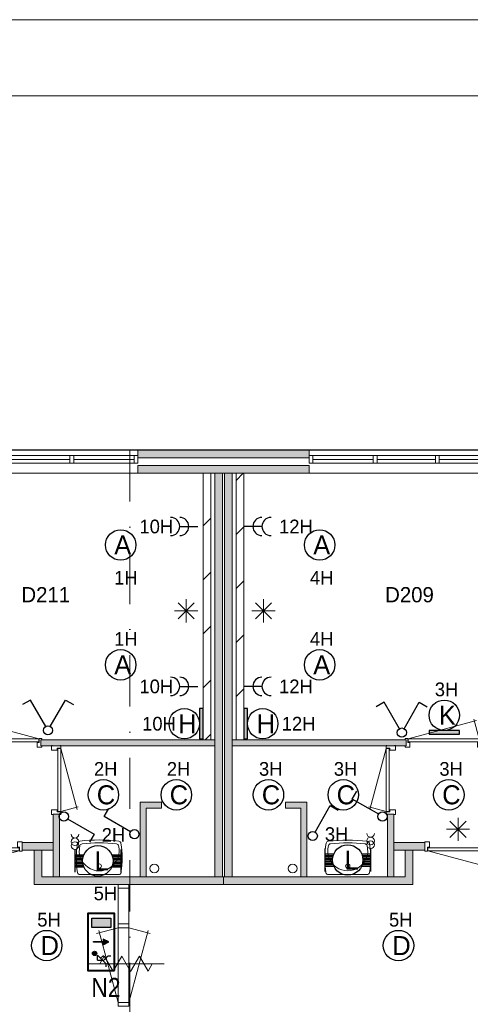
# Model space of a CAD drawing. Header units: millimetres. Extents: x 84337 to 168437, y -3060 to 56340.
# Tile 62 of 84: x 116874 to 122790, y 43409 to 56340. Entities that reach past the tile are written whole.
import ezdxf
from ezdxf.enums import TextEntityAlignment as Align
from ezdxf.xclip import XClip

# ---------------------------------------------------------------- set-up
doc = ezdxf.new("R2010")
doc.units = ezdxf.units.MM
doc.header["$PDMODE"] = 3
doc.header["$PDSIZE"] = 1
doc.linetypes.add('DGN1', pattern=[504.6, 0, -504.6])
doc.linetypes.add('DGN4', pattern=[1345.6, 672.8, -336.4, 0, -336.4])
for name, color, linetype in [('1', 7, 'Continuous'), ('12', 7, 'Continuous'), ('14', 7, 'Continuous'), ('16', 7, 'Continuous'), ('17', 7, 'Continuous'), ('18', 7, 'Continuous'), ('19', 7, 'Continuous'), ('20', 7, 'Continuous'), ('30', 7, 'Continuous'), ('31', 7, 'Continuous'), ('32', 7, 'Continuous'), ('33', 7, 'Continuous'), ('40', 7, 'Continuous'), ('48', 7, 'Continuous'), ('5', 7, 'Continuous'), ('56', 7, 'Continuous'), ('58', 7, 'Continuous'), ('62', 7, 'Continuous')]:
    doc.layers.add(name, color=color, linetype=linetype)
doc.styles.add('dgn001', font='dgn001.shx')
doc.styles.add('dgn003', font='dgn003.shx')
doc.styles.get("Standard").update_dxf_attribs({"font": 'arial.ttf'})
doc.dimstyles.get("Standard").update_dxf_attribs({"dimtxt": 0.18, "dimasz": 0.18, "dimexe": 0.18, "dimexo": 0.0625, "dimgap": 0.09, "dimtad": 0, "dimtih": 1, "dimtoh": 1, "dimdec": 4, "dimzin": 0, "dimdsep": 46, "dimtxsty": 'Standard', "dimcen": 0.09, "dimadec": 0, "dimazin": 0, "dimtfac": 1, "dimtdec": 4, "dimtofl": 0, "dimtmove": 0, "dimatfit": 3, "dimfxl": 1, "dimtolj": 1, "dimtzin": 0, "dimarcsym": 0})

# ---------------------------------------------------------------- blocks, each defined once
blk = doc.blocks.new('EA721')
at = {"layer": '18'}
blk.add_hatch(color=3, dxfattribs=at).paths.add_polyline_path([(0, -200), (0, 200), (-50, 200), (-50, -200)])
at = {"layer": '18', "color": 3, "linetype": 'Continuous', "lineweight": 30, "flags": 128}
blk.add_lwpolyline([(0, -200), (0, 200), (-50, 200), (-50, -200), (0, -200)], dxfattribs=at)
at = {"layer": '18', "color": 3, "linetype": 'Continuous', "lineweight": 30}
blk.add_circle((-250, 0), 200, dxfattribs=at)
at = {"layer": '18', "color": 1, "linetype": 'Continuous', "lineweight": 13, "style": 'dgn001'}
blk.add_text('10H', height=180, dxfattribs=at).set_placement((-361, 0), align=Align.MIDDLE_RIGHT)
at = {"layer": '18', "color": 2, "linetype": 'Continuous', "lineweight": 13, "style": 'dgn001'}
blk.add_text('H', height=250, dxfattribs=at).set_placement((-210, 0), align=Align.MIDDLE_CENTER)
blk = doc.blocks.new('EA628')
at = {"layer": '18'}
blk.add_hatch(color=3, dxfattribs=at).paths.add_polyline_path([(-200, 0), (200, 0), (200, 50), (-200, 50)])
at = {"layer": '18', "color": 3, "linetype": 'Continuous', "lineweight": 30, "flags": 128}
blk.add_lwpolyline([(-200, 0), (200, 0), (200, 50), (-200, 50), (-200, 0)], dxfattribs=at)
at = {"layer": '18', "color": 3, "linetype": 'Continuous', "lineweight": 30}
blk.add_circle((0, 250), 200, dxfattribs=at)
at = {"layer": '18', "color": 1, "linetype": 'Continuous', "lineweight": 13, "style": 'dgn001'}
blk.add_text('3H', height=180, dxfattribs=at).set_placement((29.76, 500), align=Align.CENTER)
at = {"layer": '18', "color": 2, "linetype": 'Continuous', "lineweight": 13, "style": 'dgn001'}
blk.add_text('K', height=249.99, dxfattribs=at).set_placement((39.665, 249.995), align=Align.MIDDLE_CENTER)
blk = doc.blocks.new('EA823')
at = {"layer": '18'}
blk.add_hatch(color=3, dxfattribs=at).paths.add_polyline_path([(50, -200), (50, 200), (0, 200), (0, -200)])
at = {"layer": '18', "color": 3, "linetype": 'Continuous', "lineweight": 30, "flags": 128}
blk.add_lwpolyline([(50, -200), (50, 200), (0, 200), (0, -200), (50, -200)], dxfattribs=at)
at = {"layer": '18', "color": 3, "linetype": 'Continuous', "lineweight": 30}
blk.add_circle((250, 0), 200, dxfattribs=at)
at = {"layer": '18', "color": 2, "linetype": 'Continuous', "lineweight": 13, "style": 'dgn001'}
blk.add_text('H', height=250, dxfattribs=at).set_placement((290, 0), align=Align.MIDDLE_CENTER)
at = {"layer": '18', "color": 1, "linetype": 'Continuous', "lineweight": 13, "style": 'dgn001'}
blk.add_text('12H', height=180, dxfattribs=at).set_placement((500, 0), align=Align.MIDDLE_LEFT)
blk = doc.blocks.new('EG65')
at = {"layer": '20'}
for points in [[(-300, 188), (-300, 312), (-50, 312), (-50, 188)], [(-275, 5), (-150, 5), (-150, -5), (-275, -5)], [(-75, 0), (-150, 38), (-150, -38)]]:
    blk.add_hatch(color=3, dxfattribs=at).paths.add_polyline_path(points)
h = blk.add_hatch(color=2, dxfattribs=at)
edge = h.paths.add_edge_path()
edge.add_arc((-262, -150), 28.1, 0, 360)
at = {"layer": '20', "color": 2, "linetype": 'Continuous', "lineweight": 30}
for p, q in [((-112, -288), (-225, -175)), ((-225, -238), (-225, -175)), ((-225, -238), (-162, -238)), ((-145, -180), (-185, -215)), ((-90, -188), (-150, -250)), ((-50, -188), (-90, -188)), ((-112, -325), (-112, -288))]:
    blk.add_line(p, q, dxfattribs=at)
at = {"layer": '20', "color": 4, "linetype": 'Continuous', "lineweight": 40, "flags": 128}
blk.add_lwpolyline([(0, -375), (0, 375), (-200, 375), (-350, 375), (-350, -375), (0, -375)], dxfattribs=at)
at = {"layer": '20', "color": 3, "linetype": 'Continuous', "lineweight": 30, "flags": 128}
for points in [[(-300, 188), (-300, 312), (-50, 312), (-50, 188), (-300, 188)], [(-275, 5), (-150, 5), (-150, -5), (-275, -5), (-275, 5)], [(-75, 0), (-150, 38), (-150, -38), (-75, 0)]]:
    blk.add_lwpolyline(points, dxfattribs=at)
at = {"layer": '20', "color": 2, "linetype": 'Continuous', "lineweight": 30}
blk.add_circle((-262, -150), 28.1, dxfattribs=at)
at = {"layer": '20', "color": 1, "linetype": 'Continuous', "lineweight": 0, "style": 'dgn001'}
blk.add_text('5H', height=180, dxfattribs=at).set_placement((-120, 548), align=Align.CENTER)
at = {"layer": '20', "color": 2, "linetype": 'Continuous', "lineweight": 13, "style": 'dgn001', "width": 0.899993}
blk.add_text('N2', height=250, dxfattribs=at).set_placement((-113, -722), align=Align.CENTER)
blk = doc.blocks.new('EC6130')
at = {"layer": '18', "color": 3, "linetype": 'Continuous', "lineweight": 30}
blk.add_circle((0, 0), 200, dxfattribs=at)
at = {"layer": '18', "color": 1, "linetype": 'Continuous', "lineweight": 13, "style": 'dgn001'}
blk.add_text('5H', height=180, dxfattribs=at).set_placement((30, 250), align=Align.CENTER)
at = {"layer": '18', "color": 2, "linetype": 'Continuous', "lineweight": 13, "style": 'dgn001'}
blk.add_text('D', height=250, dxfattribs=at).set_placement((40, 0), align=Align.MIDDLE_CENTER)
blk = doc.blocks.new('EC6131')
at = {"layer": '18', "color": 3, "linetype": 'Continuous', "lineweight": 30}
blk.add_circle((0, 0), 200, dxfattribs=at)
at = {"layer": '18', "color": 1, "linetype": 'Continuous', "lineweight": 13, "style": 'dgn001'}
blk.add_text('5H', height=180, dxfattribs=at).set_placement((30, 250), align=Align.CENTER)
at = {"layer": '18', "color": 2, "linetype": 'Continuous', "lineweight": 13, "style": 'dgn001'}
blk.add_text('D', height=250, dxfattribs=at).set_placement((40, 0), align=Align.MIDDLE_CENTER)
blk = doc.blocks.new('EC6153')
at = {"layer": '18', "color": 3, "linetype": 'Continuous', "lineweight": 30}
blk.add_circle((0, 0), 200, dxfattribs=at)
at = {"layer": '18', "color": 1, "linetype": 'Continuous', "lineweight": 13, "style": 'dgn001'}
blk.add_text('4H', height=180, dxfattribs=at).set_placement((26, 250), align=Align.CENTER)
at = {"layer": '18', "color": 2, "linetype": 'Continuous', "lineweight": 13, "style": 'dgn001'}
blk.add_text('A', height=250, dxfattribs=at).set_placement((27, 0), align=Align.MIDDLE_CENTER)
blk = doc.blocks.new('EC6154')
at = {"layer": '18', "color": 3, "linetype": 'Continuous', "lineweight": 30}
blk.add_circle((0, 0), 200, dxfattribs=at)
at = {"layer": '18', "color": 2, "linetype": 'Continuous', "lineweight": 13, "style": 'dgn001'}
blk.add_text('A', height=250, dxfattribs=at).set_placement((27, 0), align=Align.MIDDLE_CENTER)
at = {"layer": '18', "color": 1, "linetype": 'Continuous', "lineweight": 13, "style": 'dgn001'}
blk.add_text('4H', height=180, dxfattribs=at).set_placement((26, -340), align=Align.TOP_CENTER)
blk = doc.blocks.new('EC6166')
at = {"layer": '18', "color": 3, "linetype": 'Continuous', "lineweight": 30}
blk.add_circle((-0.005, 0), 200, dxfattribs=at)
at = {"layer": '18', "color": 1, "linetype": 'Continuous', "lineweight": 13, "style": 'dgn001'}
blk.add_text('3H', height=180, dxfattribs=at).set_placement((29.74, 250), align=Align.CENTER)
at = {"layer": '18', "color": 2, "linetype": 'Continuous', "lineweight": 13, "style": 'dgn001'}
blk.add_text('C', height=249.99, dxfattribs=at).set_placement((33.755, -0.005), align=Align.MIDDLE_CENTER)
blk = doc.blocks.new('EC6167')
at = {"layer": '18', "color": 3, "linetype": 'Continuous', "lineweight": 30}
blk.add_circle((-0.005, 0), 200, dxfattribs=at)
at = {"layer": '18', "color": 1, "linetype": 'Continuous', "lineweight": 13, "style": 'dgn001'}
blk.add_text('3H', height=180, dxfattribs=at).set_placement((29.74, 250), align=Align.CENTER)
at = {"layer": '18', "color": 2, "linetype": 'Continuous', "lineweight": 13, "style": 'dgn001'}
blk.add_text('C', height=249.99, dxfattribs=at).set_placement((33.755, -0.005), align=Align.MIDDLE_CENTER)
blk = doc.blocks.new('EC6168')
at = {"layer": '18', "color": 3, "linetype": 'Continuous', "lineweight": 30}
blk.add_circle((-0.005, 0), 200, dxfattribs=at)
at = {"layer": '18', "color": 1, "linetype": 'Continuous', "lineweight": 13, "style": 'dgn001'}
blk.add_text('3H', height=180, dxfattribs=at).set_placement((29.74, 250), align=Align.CENTER)
at = {"layer": '18', "color": 2, "linetype": 'Continuous', "lineweight": 13, "style": 'dgn001'}
blk.add_text('C', height=249.99, dxfattribs=at).set_placement((33.755, -0.005), align=Align.MIDDLE_CENTER)
blk = doc.blocks.new('EC6175')
at = {"layer": '18', "color": 3, "linetype": 'Continuous', "lineweight": 30}
blk.add_circle((-0.015, 0.01), 200, dxfattribs=at)
at = {"layer": '18', "color": 2, "linetype": 'Continuous', "lineweight": 13, "style": 'dgn001'}
blk.add_text('A', height=249.99, dxfattribs=at).set_placement((26.855, -0.005), align=Align.MIDDLE_CENTER)
at = {"layer": '18', "color": 1, "linetype": 'Continuous', "lineweight": 13, "style": 'dgn001'}
blk.add_text('1H', height=180, dxfattribs=at).set_placement((68.72, -340), align=Align.TOP_CENTER)
blk = doc.blocks.new('EC6176')
at = {"layer": '18', "color": 3, "linetype": 'Continuous', "lineweight": 30}
blk.add_circle((0, 0), 200, dxfattribs=at)
at = {"layer": '18', "color": 1, "linetype": 'Continuous', "lineweight": 13, "style": 'dgn001'}
blk.add_text('1H', height=180, dxfattribs=at).set_placement((69, 250), align=Align.CENTER)
at = {"layer": '18', "color": 2, "linetype": 'Continuous', "lineweight": 13, "style": 'dgn001'}
blk.add_text('A', height=250, dxfattribs=at).set_placement((27, 0), align=Align.MIDDLE_CENTER)
blk = doc.blocks.new('EC6177')
at = {"layer": '18', "color": 3, "linetype": 'Continuous', "lineweight": 30}
blk.add_circle((0.005, 0), 200, dxfattribs=at)
at = {"layer": '18', "color": 1, "linetype": 'Continuous', "lineweight": 13, "style": 'dgn001'}
blk.add_text('2H', height=180, dxfattribs=at).set_placement((29.76, 250), align=Align.CENTER)
at = {"layer": '18', "color": 2, "linetype": 'Continuous', "lineweight": 13, "style": 'dgn001'}
blk.add_text('C', height=249.99, dxfattribs=at).set_placement((33.755, -0.005), align=Align.MIDDLE_CENTER)
blk = doc.blocks.new('EC6178')
at = {"layer": '18', "color": 3, "linetype": 'Continuous', "lineweight": 30}
blk.add_circle((0.005, 0), 200, dxfattribs=at)
at = {"layer": '18', "color": 1, "linetype": 'Continuous', "lineweight": 13, "style": 'dgn001'}
blk.add_text('2H', height=180, dxfattribs=at).set_placement((29.76, 250), align=Align.CENTER)
at = {"layer": '18', "color": 2, "linetype": 'Continuous', "lineweight": 13, "style": 'dgn001'}
blk.add_text('C', height=249.99, dxfattribs=at).set_placement((33.755, -0.005), align=Align.MIDDLE_CENTER)
blk = doc.blocks.new('AnonymousCell39')
at = {"layer": '18', "color": 3, "linetype": 'Continuous', "lineweight": 0, "flags": 128}
blk.add_lwpolyline([(50, 99, -0.99989), (-50, 99)], format="xyb", dxfattribs=at)
at = {"layer": '18', "color": 3, "linetype": 'Continuous', "lineweight": 0}
for centre in [(0, 0), (0, -50)]:
    blk.add_circle(centre, 50, dxfattribs=at)
blk = doc.blocks.new('EA016')
at = {"layer": '18', "color": 3, "linetype": 'Continuous', "lineweight": 30}
for p, q in [((-300, 150), (-300, -150)), ((300, 150), (300, -150)), ((-300, 80), (-182, 80)), ((-300, 60), (-190, 60)), ((-300, 40), (-195, 40)), ((-300, 20), (-200, 20)), ((-300, 0), (-200, 0)), ((182, 80), (300, 80)), ((190, 60), (300, 60)), ((195, 40), (300, 40)), ((200, 20), (300, 20)), ((200, 0), (300, 0)), ((-300, -20), (-200, -20)), ((-300, -40), (-195, -40)), ((-300, -60), (-190, -60)), ((-300, -80), (-182, -80)), ((182, -80), (300, -80)), ((190, -60), (300, -60)), ((195, -40), (300, -40)), ((200, -20), (300, -20))]:
    blk.add_line(p, q, dxfattribs=at)
blk.add_circle((0, -0.5), 200, dxfattribs=at)
at = {"layer": '18', "color": 1, "linetype": 'Continuous', "lineweight": 0, "style": 'dgn001'}
blk.add_text('2H', height=180, dxfattribs=at).set_placement((359.53, 250), align=Align.RIGHT)
at = {"layer": '18', "color": 2, "linetype": 'Continuous', "lineweight": 13, "style": 'dgn001'}
blk.add_text('L', height=249.99, dxfattribs=at).set_placement((50.995, -1.005), align=Align.MIDDLE_CENTER)
blk = doc.blocks.new('AnonymousCell40')
at = {"layer": '18', "color": 3, "linetype": 'Continuous', "lineweight": 0}
for centre in [(0, -0.5), (0, -50.5)]:
    blk.add_circle(centre, 50, dxfattribs=at)
blk.add_arc((0, 99.5), 50, 180.00631, 359.99369, dxfattribs=at)
blk = doc.blocks.new('EA017')
at = {"layer": '18', "color": 3, "linetype": 'Continuous', "lineweight": 30}
for p, q in [((-300, 150), (-300, -150)), ((300, 150), (300, -150)), ((-300, 80), (-182, 80)), ((-300, 60), (-190, 60)), ((-300, 40), (-195, 40)), ((-300, 20), (-200, 20)), ((-300, 0), (-200, 0)), ((182, 80), (300, 80)), ((190, 60), (300, 60)), ((195, 40), (300, 40)), ((200, 20), (300, 20)), ((200, 0), (300, 0)), ((-300, -20), (-200, -20)), ((-300, -40), (-195, -40)), ((-300, -60), (-190, -60)), ((-300, -80), (-182, -80)), ((182, -80), (300, -80)), ((190, -60), (300, -60)), ((195, -40), (300, -40)), ((200, -20), (300, -20))]:
    blk.add_line(p, q, dxfattribs=at)
blk.add_circle((0, -0.5), 200, dxfattribs=at)
at = {"layer": '18', "color": 1, "linetype": 'Continuous', "lineweight": 0, "style": 'dgn001'}
blk.add_text('3H', height=180, dxfattribs=at).set_placement((-300, 250))
at = {"layer": '18', "color": 2, "linetype": 'Continuous', "lineweight": 13, "style": 'dgn001'}
blk.add_text('L', height=249.99, dxfattribs=at).set_placement((50.995, -1.005), align=Align.MIDDLE_CENTER)
blk = doc.blocks.new('EL149')
at = {"layer": '16', "color": 3, "linetype": 'Continuous', "lineweight": 30}
blk.add_line((-240, 0), (0, 0), dxfattribs=at)
for centre in [(-360, 0), (-240, 0)]:
    blk.add_arc(centre, 120, 270, 90, dxfattribs=at)
at = {"layer": '16', "color": 2, "linetype": 'Continuous', "lineweight": 13, "style": 'dgn001'}
blk.add_text('10H', height=180, dxfattribs=at).set_placement((-326.08, 0), align=Align.MIDDLE_RIGHT)
blk = doc.blocks.new('EL150')
at = {"layer": '16', "color": 3, "linetype": 'Continuous', "lineweight": 30}
blk.add_line((-240, 0), (0, 0), dxfattribs=at)
for centre in [(-360, 0), (-240, 0)]:
    blk.add_arc(centre, 120, 270, 90, dxfattribs=at)
at = {"layer": '16', "color": 2, "linetype": 'Continuous', "lineweight": 13, "style": 'dgn001'}
blk.add_text('10H', height=180, dxfattribs=at).set_placement((-326.08, 0), align=Align.MIDDLE_RIGHT)
blk = doc.blocks.new('EL151')
at = {"layer": '16', "color": 3, "linetype": 'Continuous', "lineweight": 30}
blk.add_line((240, 0), (0, 0), dxfattribs=at)
for centre in [(240, 0), (360, 0)]:
    blk.add_arc(centre, 120, 90, 270, dxfattribs=at)
at = {"layer": '16', "color": 2, "linetype": 'Continuous', "lineweight": 13, "style": 'dgn001'}
blk.add_text('12H', height=180, dxfattribs=at).set_placement((465, 0), align=Align.MIDDLE_LEFT)
blk = doc.blocks.new('EL152')
at = {"layer": '16', "color": 3, "linetype": 'Continuous', "lineweight": 30}
blk.add_line((240, 0), (0, 0), dxfattribs=at)
for centre in [(240, 0), (360, 0)]:
    blk.add_arc(centre, 120, 90, 270, dxfattribs=at)
at = {"layer": '16', "color": 2, "linetype": 'Continuous', "lineweight": 13, "style": 'dgn001'}
blk.add_text('12H', height=180, dxfattribs=at).set_placement((465, 0), align=Align.MIDDLE_LEFT)
blk = doc.blocks.new('EH614')
at = {"layer": '19', "color": 3, "linetype": 'Continuous', "lineweight": 30}
for p, q in [((-230, 398), (-335, 338)), ((-30, 50), (-230, 398)), ((30, 50), (230, 398)), ((230, 398), (335, 338))]:
    blk.add_line(p, q, dxfattribs=at)
blk.add_circle((0, 0), 60, dxfattribs=at)
blk = doc.blocks.new('EH058')
at = {"layer": '19', "color": 3, "linetype": 'Continuous', "lineweight": 30}
for p, q in [((30, 50), (230, 398)), ((230, 398), (335, 338))]:
    blk.add_line(p, q, dxfattribs=at)
blk.add_circle((0, 0), 60, dxfattribs=at)
blk = doc.blocks.new('EH059')
at = {"layer": '19', "color": 3, "linetype": 'Continuous', "lineweight": 30}
for p, q in [((-398, 230), (-338, 335)), ((-50, 30), (-398, 230))]:
    blk.add_line(p, q, dxfattribs=at)
blk.add_circle((0, 0), 60, dxfattribs=at)
blk = doc.blocks.new('EH060')
at = {"layer": '19', "color": 3, "linetype": 'Continuous', "lineweight": 30}
for p, q in [((-398, 230), (-338, 335)), ((-50, 30), (-398, 230))]:
    blk.add_line(p, q, dxfattribs=at)
blk.add_circle((0, 0), 60, dxfattribs=at)
blk = doc.blocks.new('EH061')
at = {"layer": '19', "color": 3, "linetype": 'Continuous', "lineweight": 30}
for p, q in [((50, -30), (398, -230)), ((398, -230), (338, -335))]:
    blk.add_line(p, q, dxfattribs=at)
blk.add_circle((0, 0), 60, dxfattribs=at)
blk = doc.blocks.new('EH615')
at = {"layer": '19', "color": 3, "linetype": 'Continuous', "lineweight": 30}
for p, q in [((-230, 398), (-335, 338)), ((-30, 50), (-230, 398)), ((30, 50), (230, 398)), ((230, 398), (335, 338))]:
    blk.add_line(p, q, dxfattribs=at)
blk.add_circle((0, 0), 60, dxfattribs=at)
blk = doc.blocks.new('830R10139')
at = {"layer": '33', "color": 1, "linetype": 'Continuous', "lineweight": 0}
for p, q in [((108, 868), (322.82, 66.28)), ((108, 38), (336.87, 99.32))]:
    blk.add_line(p, q, dxfattribs=at)
at = {"layer": '33', "color": 92, "linetype": 'Continuous', "lineweight": 13, "true_color": 0x00e100, "flags": 128}
for points in [[(100, 906), (111, 906), (111, 871), (61, 871), (61, 846), (-11, 846), (-11, 906), (0, 906)], [(100, 0), (111, 0), (111, 35), (61, 35), (61, 60), (-11, 60), (-11, 0), (0, 0)]]:
    blk.add_lwpolyline(points, dxfattribs=at)
at = {"layer": '33', "color": 2, "linetype": 'Continuous', "lineweight": 13, "true_color": 0xf0f000, "flags": 128}
blk.add_lwpolyline([(108, 868), (108, 38), (68, 38), (68, 868), (108, 868)], dxfattribs=at)
blk = doc.blocks.new('930L0947')
at = {"layer": '33', "color": 1, "linetype": 'Continuous', "lineweight": 0}
for p, q in [((-968, 98), (-899.56, 353.44)), ((-38, 98), (-936.31, 338.7))]:
    blk.add_line(p, q, dxfattribs=at)
at = {"layer": '33', "color": 92, "linetype": 'Continuous', "lineweight": 13, "true_color": 0x00e100, "flags": 128}
for points in [[(-1006, 90), (-1006, 101), (-971, 101), (-971, 51), (-946, 51), (-946, -11), (-1006, -11), (-1006, 0)], [(0, 90), (0, 101), (-35, 101), (-35, 51), (-60, 51), (-60, -11), (0, -11), (0, 0)]]:
    blk.add_lwpolyline(points, dxfattribs=at)
at = {"layer": '33', "color": 2, "linetype": 'Continuous', "lineweight": 13, "true_color": 0xf0f000, "flags": 128}
blk.add_lwpolyline([(-968, 98), (-38, 98), (-38, 58), (-968, 58), (-968, 98)], dxfattribs=at)
blk = doc.blocks.new('830R10141')
at = {"layer": '33', "color": 1, "linetype": 'Continuous', "lineweight": 0}
for p, q in [((-108, 868), (-322.82, 66.28)), ((-108, 38), (-336.87, 99.32))]:
    blk.add_line(p, q, dxfattribs=at)
at = {"layer": '33', "color": 92, "linetype": 'Continuous', "lineweight": 13, "true_color": 0x00e100, "flags": 128}
for points in [[(-100, 906), (-111, 906), (-111, 871), (-61, 871), (-61, 846), (11, 846), (11, 906), (0, 906)], [(-100, 0), (-111, 0), (-111, 35), (-61, 35), (-61, 60), (11, 60), (11, 0), (0, 0)]]:
    blk.add_lwpolyline(points, dxfattribs=at)
at = {"layer": '33', "color": 2, "linetype": 'Continuous', "lineweight": 13, "true_color": 0xf0f000, "flags": 128}
blk.add_lwpolyline([(-108, 868), (-108, 38), (-68, 38), (-68, 868), (-108, 868)], dxfattribs=at)
blk = doc.blocks.new('930L0948')
at = {"layer": '33', "color": 1, "linetype": 'Continuous', "lineweight": 0}
for p, q in [((38, 98), (936.31, 338.7)), ((968, 98), (899.56, 353.44))]:
    blk.add_line(p, q, dxfattribs=at)
at = {"layer": '33', "color": 92, "linetype": 'Continuous', "lineweight": 13, "true_color": 0x00e100, "flags": 128}
for points in [[(0, 90), (0, 101), (35, 101), (35, 51), (60, 51), (60, -11), (0, -11), (0, 0)], [(1006, 90), (1006, 101), (971, 101), (971, 51), (946, 51), (946, -11), (1006, -11), (1006, 0)]]:
    blk.add_lwpolyline(points, dxfattribs=at)
at = {"layer": '33', "color": 2, "linetype": 'Continuous', "lineweight": 13, "true_color": 0xf0f000, "flags": 128}
blk.add_lwpolyline([(968, 98), (38, 98), (38, 58), (968, 58), (968, 98)], dxfattribs=at)
blk = doc.blocks.new('WT0146')
at = {"layer": '40', "color": 7, "linetype": 'Continuous', "lineweight": 0}
blk.add_line((-253, 20), (253, 20), dxfattribs=at)
at = {"layer": '40', "color": 7, "linetype": 'Continuous', "lineweight": 0, "flags": 128}
for points in [[(-286, 47, -0.090801), (-284, 432)], [(-284, 432, -0.328769), (-256, 459)], [(254, 401, -1.30637), (-254, 401)], [(-256, 459, -0.059915), (256, 459)], [(-254, 401, -0.309671), (-226, 425)], [(-226, 425, -0.052773), (226, 425)], [(226, 425, -0.309671), (254, 401)], [(256, 459, -0.328769), (284, 432)], [(284, 432, -0.090801), (286, 47)], [(-253, 20, -0.363957), (-286, 47)], [(286, 47, -0.363957), (253, 20)]]:
    blk.add_lwpolyline(points, format="xyb", dxfattribs=at)
at = {"layer": '40', "color": 7, "linetype": 'Continuous', "lineweight": 0}
blk.add_circle((0, 133), 28.1, dxfattribs=at)
blk = doc.blocks.new('830R10143')
at = {"layer": '33', "color": 1, "linetype": 'Continuous', "lineweight": 0}
for p, q in [((-868, -108), (-66.28, -322.82)), ((-38, -108), (-99.32, -336.87))]:
    blk.add_line(p, q, dxfattribs=at)
at = {"layer": '33', "color": 92, "linetype": 'Continuous', "lineweight": 13, "true_color": 0x00e100, "flags": 128}
for points in [[(-906, -100), (-906, -111), (-871, -111), (-871, -61), (-846, -61), (-846, 11), (-906, 11), (-906, 0)], [(0, -100), (0, -111), (-35, -111), (-35, -61), (-60, -61), (-60, 11), (0, 11), (0, 0)]]:
    blk.add_lwpolyline(points, dxfattribs=at)
at = {"layer": '33', "color": 2, "linetype": 'Continuous', "lineweight": 13, "true_color": 0xf0f000, "flags": 128}
blk.add_lwpolyline([(-868, -108), (-38, -108), (-38, -68), (-868, -68), (-868, -108)], dxfattribs=at)
blk = doc.blocks.new('WT0147')
at = {"layer": '40', "color": 7, "linetype": 'Continuous', "lineweight": 0}
blk.add_line((253, 20), (-253, 20), dxfattribs=at)
blk.add_circle((0, 133), 28.1, dxfattribs=at)
for centre, radius, start, end in [((766, 236), 1068, 169.4486, 190.2017), ((-252, 426), 33, 96.8575, 169.6545), ((0, 332), 263, 164.8667, 15.1333), ((0, -1669), 2144, 83.1425, 96.8575), ((-222, 392), 33, 96.0418, 164.8667), ((0, -1707), 2144, 83.9582, 96.0418), ((222, 392), 33, 15.1333, 83.9582), ((252, 426), 33, 10.3455, 83.1425), ((-766, 236), 1068, 349.7983, 10.5514), ((-253, 53), 33, 190.0027, 270), ((253, 53), 33, 270, 349.9973)]:
    blk.add_arc(centre, radius, start, end, dxfattribs=at)
blk = doc.blocks.new('830R10144')
at = {"layer": '33', "color": 1, "linetype": 'Continuous', "lineweight": 0}
for p, q in [((38, -108), (99.32, -336.87)), ((868, -108), (66.28, -322.82))]:
    blk.add_line(p, q, dxfattribs=at)
at = {"layer": '33', "color": 92, "linetype": 'Continuous', "lineweight": 13, "true_color": 0x00e100, "flags": 128}
for points in [[(0, -100), (0, -111), (35, -111), (35, -61), (60, -61), (60, 11), (0, 11), (0, 0)], [(906, -100), (906, -111), (871, -111), (871, -61), (846, -61), (846, 11), (906, 11), (906, 0)]]:
    blk.add_lwpolyline(points, dxfattribs=at)
at = {"layer": '33', "color": 2, "linetype": 'Continuous', "lineweight": 13, "true_color": 0xf0f000, "flags": 128}
blk.add_lwpolyline([(868, -108), (38, -108), (38, -68), (868, -68), (868, -108)], dxfattribs=at)
blk = doc.blocks.new('_DotSmall')
at = {"color": 0, "linetype": 'ByBlock', "const_width": 0.5}
blk.add_lwpolyline([(-0.0625, 0, 1), (0.0625, 0, 1)], format="xyb", close=True, dxfattribs=at)
blk = doc.blocks.new('*D7939')
at = {"layer": '58', "color": 3, "linetype": 'Continuous', "lineweight": 0, "transparency": 16777216}
blk.add_line((25805, 50908), (28355, 50908), dxfattribs=at)
at = {"layer": 'Defpoints', "color": 0, "linetype": 'Continuous', "transparency": 16777216}
for p in [(28355, 50908), (25805, 48908), (28355, 48908)]:
    blk.add_point(p, dxfattribs=at)
at = {"layer": '58', "color": 3, "linetype": 'Continuous', "lineweight": 0, "transparency": 16777216, "xscale": 1080, "yscale": 1080, "zscale": 1080, "rotation": 180}
blk.add_blockref('_DotSmall', (25805, 50908), dxfattribs=at)
at = {"layer": '58', "color": 3, "linetype": 'Continuous', "lineweight": 0, "transparency": 16777216, "xscale": 1080, "yscale": 1080, "zscale": 1080}
blk.add_blockref('_DotSmall', (28355, 50908), dxfattribs=at)
at = {"layer": '58', "color": 3, "linetype": 'Continuous', "lineweight": 0, "transparency": 16777216, "insert": (27080, 51110), "char_height": 200, "attachment_point": 5, "style": 'dgn003'}
blk.add_mtext('\\A1;2550', dxfattribs=at)
blk = doc.blocks.new('*D7941')
at = {"layer": '58', "color": 3, "linetype": 'Continuous', "lineweight": 0, "transparency": 16777216}
blk.add_line((30605, 50908), (33155, 50908), dxfattribs=at)
at = {"layer": 'Defpoints', "color": 0, "linetype": 'Continuous', "transparency": 16777216}
for p in [(33155, 50908), (30605, 48908), (33155, 48908)]:
    blk.add_point(p, dxfattribs=at)
at = {"layer": '58', "color": 3, "linetype": 'Continuous', "lineweight": 0, "transparency": 16777216, "xscale": 1080, "yscale": 1080, "zscale": 1080, "rotation": 180}
blk.add_blockref('_DotSmall', (30605, 50908), dxfattribs=at)
at = {"layer": '58', "color": 3, "linetype": 'Continuous', "lineweight": 0, "transparency": 16777216, "xscale": 1080, "yscale": 1080, "zscale": 1080}
blk.add_blockref('_DotSmall', (33155, 50908), dxfattribs=at)
at = {"layer": '58', "color": 3, "linetype": 'Continuous', "lineweight": 0, "transparency": 16777216, "insert": (31880, 51110), "char_height": 200, "attachment_point": 5, "style": 'dgn003'}
blk.add_mtext('\\A1;2550', dxfattribs=at)
blk = doc.blocks.new('*D7942')
at = {"layer": '58', "color": 3, "linetype": 'Continuous', "lineweight": 0, "transparency": 16777216}
blk.add_line((30605, 50908), (28355, 50908), dxfattribs=at)
at = {"layer": 'Defpoints', "color": 0, "linetype": 'Continuous', "transparency": 16777216}
for p in [(28355, 50908), (28355, 48908), (30605, 48908)]:
    blk.add_point(p, dxfattribs=at)
at = {"layer": '58', "color": 3, "linetype": 'Continuous', "lineweight": 0, "transparency": 16777216, "xscale": 1080, "yscale": 1080, "zscale": 1080, "rotation": 180}
blk.add_blockref('_DotSmall', (28355, 50908), dxfattribs=at)
at = {"layer": '58', "color": 3, "linetype": 'Continuous', "lineweight": 0, "transparency": 16777216, "xscale": 1080, "yscale": 1080, "zscale": 1080}
blk.add_blockref('_DotSmall', (30605, 50908), dxfattribs=at)
at = {"layer": '58', "color": 3, "linetype": 'Continuous', "lineweight": 0, "transparency": 16777216, "insert": (29480, 51110), "char_height": 200, "attachment_point": 5, "style": 'dgn003'}
blk.add_mtext('\\A1;2250', dxfattribs=at)
blk = doc.blocks.new('79B1033')
at = {"layer": '12', "color": 7, "linetype": 'Continuous', "lineweight": 0}
blk.add_line((500.48, 0), (-500.5, 0), dxfattribs=at)
at = {"layer": '12', "color": 92, "linetype": 'Continuous', "lineweight": 0, "true_color": 0x00e100}
for p, q in [((-343.72, 0), (-285.98, 100.02)), ((-285.98, 100.02), (-171.88, -97.62)), ((-171.88, -97.62), (-57.68, 100.18)), ((-57.68, 100.18), (58, -100.18)), ((58, -100.18), (173.68, 100.18)), ((173.68, 100.18), (287.88, -97.62)), ((287.88, -97.62), (344.24, 0))]:
    blk.add_line(p, q, dxfattribs=at)
blk = doc.blocks.new('A1')
at = {"layer": '1', "color": 1, "linetype": 'Continuous', "lineweight": 0}
blk.add_line((84100, 59400), (0, 59400), dxfattribs=at)
at = {"layer": '1', "color": 5, "linetype": 'Continuous', "lineweight": 0, "flags": 128}
blk.add_lwpolyline([(1000, 1000), (83100, 1000), (83100, 58400), (1000, 58400), (1000, 1000)], dxfattribs=at)
blk = doc.blocks.new('AnonymousCell52')
at = {"color": 1, "linetype": 'Continuous', "lineweight": 0}
blk.add_blockref('A1', (-42050, -29700), dxfattribs=at)
blk = doc.blocks.new('EAE6140')
at = {"layer": '5', "color": 3, "linetype": 'Continuous', "lineweight": 0}
for p, q in [((0, -151.5), (0, 151.5)), ((-151.5, 0), (151.5, 0)), ((106.04, -106.05), (-106.06, 106.05)), ((-106.06, -106.05), (106.04, 106.05))]:
    blk.add_line(p, q, dxfattribs=at)
blk = doc.blocks.new('EAE6141')
at = {"layer": '5', "color": 3, "linetype": 'Continuous', "lineweight": 0}
for p, q in [((0, -151.5), (0, 151.5)), ((-151.5, 0), (151.5, 0)), ((106.04, -106.05), (-106.06, 106.05)), ((-106.06, -106.05), (106.04, 106.05))]:
    blk.add_line(p, q, dxfattribs=at)
blk = doc.blocks.new('EAE6151')
at = {"layer": '5', "color": 3, "linetype": 'Continuous', "lineweight": 0}
for p, q in [((0, -151.5), (0, 151.5)), ((-151.5, 0), (151.5, 0)), ((106.04, -106.05), (-106.06, 106.05)), ((-106.06, -106.05), (106.04, 106.05))]:
    blk.add_line(p, q, dxfattribs=at)
blk = doc.blocks.new('50E03_329_B02 - Default')
at = {"layer": '16'}
blk.add_hatch(color=7, dxfattribs=at).paths.add_polyline_path([(30604.76, 48807.77), (28354.76, 48807.77), (28354.76, 48907.77), (30604.76, 48907.77)])
at = {"layer": '62'}
for color, points in [(9, [(30604.76, 48607.77), (28354.76, 48607.77), (28354.76, 48707.77), (30604.76, 48707.77)]), (9, [(29364.76, 48607.77), (29464.76, 48607.77), (29464.76, 43307.77), (29364.76, 43307.77)]), (9, [(29594.76, 43307.77), (29494.76, 43307.77), (29494.76, 48607.77), (29594.76, 48607.77)]), (9, [(29364.76, 45027.77), (27079.76, 45027.77), (27079.76, 45107.77), (29364.76, 45107.77)]), (9, [(29594.76, 45027.77), (31879.76, 45027.77), (31879.76, 45107.77), (29594.76, 45107.77)]), (9, [(28664.76, 44207.77), (28664.76, 44287.77), (28384.76, 44287.77), (28384.76, 43307.77), (28464.76, 43307.77), (28464.76, 44207.77)]), (9, [(30294.76, 44207.77), (30294.76, 44287.77), (30574.76, 44287.77), (30574.76, 43307.77), (30494.76, 43307.77), (30494.76, 44207.77)]), (9, [(27324.76, 44127.77), (27244.76, 44127.77), (27244.76, 43307.77), (27324.76, 43307.77)]), (9, [(31634.76, 44127.77), (31714.76, 44127.77), (31714.76, 43307.77), (31634.76, 43307.77)]), (7, [(27244.76, 43757.77), (26834.76, 43757.77), (26834.76, 43657.77), (27244.76, 43657.77)]), (7, [(31714.76, 43757.77), (32124.76, 43757.77), (32124.76, 43657.77), (31714.76, 43657.77)]), (7, [(29479.76, 43207.77), (29479.76, 43307.77), (27094.76, 43307.77), (27094.76, 43657.77), (26994.76, 43657.77), (26994.76, 43207.77)]), (7, [(29479.76, 43207.77), (29479.76, 43307.77), (31864.76, 43307.77), (31864.76, 43657.77), (31964.76, 43657.77), (31964.76, 43207.77)])]:
    blk.add_hatch(color=color, dxfattribs=at).paths.add_polyline_path(points)
at = {"layer": '16', "color": 92, "linetype": 'Continuous', "lineweight": 0, "true_color": 0x00e100, "flags": 128}
for points in [[(30604.76, 48807.77), (28354.76, 48807.77), (28354.76, 48907.77), (30604.76, 48907.77), (30604.76, 48807.77)], [(30604.76, 48607.77), (28354.76, 48607.77), (28354.76, 48707.77), (30604.76, 48707.77), (30604.76, 48607.77)], [(27079.76, 45027.77), (29364.76, 45027.77), (29364.76, 45107.77), (27079.76, 45107.77), (27079.76, 45027.77)], [(31879.76, 45027.77), (29594.76, 45027.77), (29594.76, 45107.77), (31879.76, 45107.77), (31879.76, 45027.77)], [(28464.76, 43307.77), (28464.76, 44207.77), (28664.76, 44207.77), (28664.76, 44287.77), (28384.76, 44287.77), (28384.76, 43307.77), (28464.76, 43307.77)], [(30494.76, 43307.77), (30494.76, 44207.77), (30294.76, 44207.77), (30294.76, 44287.77), (30574.76, 44287.77), (30574.76, 43307.77), (30494.76, 43307.77)], [(27324.76, 43307.77), (27244.76, 43307.77), (27244.76, 44127.77), (27324.76, 44127.77), (27324.76, 43307.77)], [(31634.76, 43307.77), (31714.76, 43307.77), (31714.76, 44127.77), (31634.76, 44127.77), (31634.76, 43307.77)], [(27244.76, 43657.77), (26834.76, 43657.77), (26834.76, 43757.77), (27244.76, 43757.77), (27244.76, 43657.77)], [(31714.76, 43657.77), (32124.76, 43657.77), (32124.76, 43757.77), (31714.76, 43757.77), (31714.76, 43657.77)], [(29479.76, 43207.77), (26994.76, 43207.77), (26994.76, 43657.77), (27094.76, 43657.77), (27094.76, 43307.77), (29479.76, 43307.77), (29479.76, 43207.77)], [(29479.76, 43207.77), (31964.76, 43207.77), (31964.76, 43657.77), (31864.76, 43657.77), (31864.76, 43307.77), (29479.76, 43307.77), (29479.76, 43207.77)]]:
    blk.add_lwpolyline(points, dxfattribs=at)
at = {"layer": '16', "color": 7, "linetype": 'Continuous', "lineweight": 0, "flags": 128}
blk.add_lwpolyline([(30604.76, 48807.77), (28354.76, 48807.77), (28354.76, 48907.77), (30604.76, 48907.77), (30604.76, 48807.77)], dxfattribs=at)
at = {"layer": '17', "color": 92, "linetype": 'Continuous', "lineweight": 0, "true_color": 0x00e100}
for p, q in [((29464.76, 48607.77), (29464.76, 43307.77)), ((29494.76, 48607.77), (29494.76, 43307.77))]:
    blk.add_line(p, q, dxfattribs=at)
at = {"layer": '17', "color": 92, "linetype": 'Continuous', "lineweight": 0, "true_color": 0x00e100, "flags": 128}
blk.add_lwpolyline([(29594.76, 43307.77), (29364.76, 43307.77), (29364.76, 48607.77), (29594.76, 48607.77), (29594.76, 43307.77)], dxfattribs=at)
at = {"layer": '30', "color": 3, "linetype": 'Continuous', "lineweight": 0}
for p, q in [((28354.76, 48907.77), (25804.76, 48907.77)), ((30604.76, 48907.77), (33154.76, 48907.77)), ((28354.76, 48607.77), (25804.76, 48607.77)), ((30604.76, 48607.77), (33154.76, 48607.77))]:
    blk.add_line(p, q, dxfattribs=at)
at = {"layer": '31', "color": 3, "linetype": 'Continuous', "lineweight": 0}
for p, q in [((28096.61, 43207.77), (28096.61, 41607.77)), ((28236.61, 43207.77), (28236.61, 41607.77))]:
    blk.add_line(p, q, dxfattribs=at)
at = {"layer": '32', "color": 3, "linetype": 'Continuous', "lineweight": 0}
for p, q in [((28304.76, 48837.77), (25804.76, 48837.77)), ((27463.09, 48787.77), (26696.42, 48787.77)), ((28304.76, 48787.77), (27513.09, 48787.77)), ((28304.76, 48737.77), (28304.76, 48837.77)), ((30654.76, 48837.77), (33154.76, 48837.77)), ((30654.76, 48737.77), (30654.76, 48837.77)), ((30654.76, 48787.77), (31446.43, 48787.77)), ((31496.43, 48787.77), (32263.1, 48787.77)), ((32313.1, 48787.77), (33104.76, 48787.77)), ((25854.76, 48737.77), (28304.76, 48737.77)), ((33104.76, 48737.77), (30654.76, 48737.77))]:
    blk.add_line(p, q, dxfattribs=at)
at = {"layer": '32', "color": 3, "linetype": 'Continuous', "lineweight": 0, "flags": 128}
for points in [[(27513.09, 48837.77), (27463.09, 48837.77), (27463.09, 48737.77), (27513.09, 48737.77), (27513.09, 48837.77)], [(28354.76, 48837.77), (28304.76, 48837.77), (28304.76, 48737.77), (28354.76, 48737.77), (28354.76, 48837.77)], [(30604.76, 48837.77), (30654.76, 48837.77), (30654.76, 48737.77), (30604.76, 48737.77), (30604.76, 48837.77)], [(31446.43, 48837.77), (31496.43, 48837.77), (31496.43, 48737.77), (31446.43, 48737.77), (31446.43, 48837.77)], [(32263.1, 48837.77), (32313.1, 48837.77), (32313.1, 48737.77), (32263.1, 48737.77), (32263.1, 48837.77)], [(28236.61, 43207.77), (28236.61, 43157.77), (28097.61, 43157.77), (28097.61, 43207.77), (28236.61, 43207.77)], [(28235.61, 42687.77), (28235.61, 42637.77), (28096.61, 42637.77), (28096.61, 42687.77), (28235.61, 42687.77)], [(28235.61, 41657.77), (28235.61, 41607.77), (28096.61, 41607.77), (28096.61, 41657.77), (28235.61, 41657.77)]]:
    blk.add_lwpolyline(points, dxfattribs=at)
at = {"layer": '33', "color": 1, "linetype": 'Continuous', "lineweight": 0}
for p, q in [((28096.61, 42637.77), (27813.28, 42561.85)), ((28096.61, 41657.77), (27843.68, 42601.71)), ((28235.61, 42637.77), (28518.94, 42561.85)), ((28235.61, 41657.77), (28488.54, 42601.71))]:
    blk.add_line(p, q, dxfattribs=at)
at = {"layer": '40', "color": 3, "linetype": 'Continuous', "lineweight": 0}
for centre in [(28571.52, 43416.37), (30388, 43416.37)]:
    blk.add_circle(centre, 57.46, dxfattribs=at)
at = {"layer": '56', "color": 3, "linetype": 'DGN4', "lineweight": 0}
blk.add_line((28249.76, 50407.77), (28249.76, 1494.98), dxfattribs=at)
at = {"layer": '58', "color": 3, "linetype": 'DGN1', "lineweight": 0}
for p, q in [((28354.76, 50907.77), (28354.76, 48907.77)), ((30604.76, 50907.77), (30604.76, 48907.77))]:
    blk.add_line(p, q, dxfattribs=at)
at = {"layer": '62', "color": 9, "linetype": 'Continuous', "lineweight": 0, "flags": 128}
for points in [[(30604.76, 48607.77), (28354.76, 48607.77), (28354.76, 48707.77), (30604.76, 48707.77), (30604.76, 48607.77)], [(29364.76, 48607.77), (29464.76, 48607.77), (29464.76, 43307.77), (29364.76, 43307.77), (29364.76, 48607.77)], [(29594.76, 43307.77), (29494.76, 43307.77), (29494.76, 48607.77), (29594.76, 48607.77), (29594.76, 43307.77)], [(29364.76, 45027.77), (27079.76, 45027.77), (27079.76, 45107.77), (29364.76, 45107.77), (29364.76, 45027.77)], [(29594.76, 45027.77), (31879.76, 45027.77), (31879.76, 45107.77), (29594.76, 45107.77), (29594.76, 45027.77)], [(28664.76, 44207.77), (28664.76, 44287.77), (28384.76, 44287.77), (28384.76, 43307.77), (28464.76, 43307.77), (28464.76, 44207.77), (28664.76, 44207.77)], [(30294.76, 44207.77), (30294.76, 44287.77), (30574.76, 44287.77), (30574.76, 43307.77), (30494.76, 43307.77), (30494.76, 44207.77), (30294.76, 44207.77)], [(27324.76, 44127.77), (27244.76, 44127.77), (27244.76, 43307.77), (27324.76, 43307.77), (27324.76, 44127.77)], [(31634.76, 44127.77), (31714.76, 44127.77), (31714.76, 43307.77), (31634.76, 43307.77), (31634.76, 44127.77)]]:
    blk.add_lwpolyline(points, dxfattribs=at)
at = {"layer": '62', "color": 7, "linetype": 'Continuous', "lineweight": 0, "flags": 128}
for points in [[(27244.76, 43757.77), (26834.76, 43757.77), (26834.76, 43657.77), (27244.76, 43657.77), (27244.76, 43757.77)], [(31714.76, 43757.77), (32124.76, 43757.77), (32124.76, 43657.77), (31714.76, 43657.77), (31714.76, 43757.77)], [(29479.76, 43207.77), (29479.76, 43307.77), (27094.76, 43307.77), (27094.76, 43657.77), (26994.76, 43657.77), (26994.76, 43207.77), (29479.76, 43207.77)], [(29479.76, 43207.77), (29479.76, 43307.77), (31864.76, 43307.77), (31864.76, 43657.77), (31964.76, 43657.77), (31964.76, 43207.77), (29479.76, 43207.77)]]:
    blk.add_lwpolyline(points, dxfattribs=at)
at = {"color": 7, "linetype": 'Continuous', "lineweight": 0}
for name, p in [('930L0947', (27092.99, 45021.8)), ('930L0948', (31866.53, 45021.8)), ('830R10139', (27234.58, 44124.69)), ('830R10141', (31724.94, 44124.69)), ('830R10144', (25930.05, 43755.87)), ('WT0147', (27848.9, 43315.63)), ('WT0146', (31110.62, 43315.63)), ('830R10143', (33029.47, 43755.87)), ('79B1033', (28201.11, 42164.48))]:
    blk.add_blockref(name, p, dxfattribs=at)
at = {"layer": '48', "color": 7, "linetype": 'Continuous', "lineweight": 0, "style": 'dgn003'}
for s, p in [('D211', (27146.08, 47011.98)), ('D209', (31921.74, 47011.98))]:
    blk.add_text(s, height=200, dxfattribs=at).set_placement(p, align=Align.MIDDLE_CENTER)
at = {"layer": '58', "color": 3, "linetype": 'Continuous', "lineweight": 0}
for base, p1, p2, picture, middle in [((28354.76, 50907.77), (25804.76, 48907.77), (28354.76, 48907.77), '*D7939', (27079.76, 51109.88)), ((28354.76, 50907.77), (30604.76, 48907.77), (28354.76, 48907.77), '*D7942', (29479.76, 51109.88)), ((33154.76, 50907.77), (30604.76, 48907.77), (33154.76, 48907.77), '*D7941', (31879.76, 51109.88))]:
    dim = blk.add_linear_dim(base=base, p1=p1, p2=p2, dimstyle='Standard', override={"dimscale": 1, "dimtxt": 200, "dimasz": 1080, "dimexe": 0, "dimexo": 0, "dimgap": 100, "dimtad": 1, "dimjust": 0, "dimtih": 0, "dimtoh": 0, "dimdec": 0, "dimlfac": 1, "dimzin": 11, "dimdsep": 46, "dimlunit": 2, "dimpost": '<>', "dimtxsty": 'dgn003', "dimblk1": 'DotSmall', "dimblk2": 'DotSmall', "dimsah": 1, "dimcen": 0, "dimse1": 1, "dimse2": 1, "dimclrd": 3, "dimclre": 3, "dimclrt": 3, "dimtol": 0, "dimtix": 1, "dimtofl": 1, "dimatfit": 3, "dimfrac": 1, "dimtolj": 1, "dimlwd": 0, "dimlwe": 0}, dxfattribs=at)
    dim.commit()
    dim.dimension.update_dxf_attribs({"geometry": picture, "text_midpoint": middle})

msp = doc.modelspace()

# ---------------------------------------------------------------- hatches: boundary and pattern name
at = {"layer": '14', "linetype": 'Continuous', "lineweight": 0}
h = msp.add_hatch(dxfattribs=at)
h.set_pattern_fill('DGN_EZ7', color=2, scale=100, style=0, pattern_type=2)
h.set_pattern_definition([(45, (-35.6, 2691.77), (4e-14, 709), [])])
h.paths.add_polyline_path([(119285.19, 46884.49), (119285.19, 50384.49), (119385.19, 50384.49), (119385.19, 46884.49)])
h = msp.add_hatch(dxfattribs=at)
h.set_pattern_fill('DGN_EZ7', color=2, scale=100, style=0, pattern_type=2)
h.set_pattern_definition([(45, (155.63, -1206.23), (4e-14, 709), [])])
h.paths.add_polyline_path([(119815.19, 50384.49), (119815.19, 46884.49), (119715.19, 46884.49), (119715.19, 50384.49)])

# ---------------------------------------------------------------- linework, layer by layer
at = {"layer": '14', "color": 3, "linetype": 'CONTINUOUS', "lineweight": 0}
for p, q in [((119285.19, 46884.49), (119285.19, 50384.49)), ((119285.19, 50384.49), (119335.19, 50384.49)), ((119385.19, 50384.49), (119335.19, 50384.49)), ((119385.19, 46884.49), (119385.19, 50384.49)), ((119715.19, 50384.49), (119765.19, 50384.49)), ((119715.19, 50384.49), (119715.19, 46884.49)), ((119815.19, 50384.49), (119765.19, 50384.49)), ((119815.19, 50384.49), (119815.19, 46884.49)), ((119285.19, 46884.49), (119335.19, 46884.49)), ((119385.19, 46884.49), (119335.19, 46884.49)), ((119715.19, 46884.49), (119765.19, 46884.49)), ((119815.19, 46884.49), (119765.19, 46884.49))]:
    msp.add_line(p, q, dxfattribs=at)

# ---------------------------------------------------------------- block references
at = {"color": 1, "linetype": 'Continuous', "lineweight": 0}
for name, p in [('AnonymousCell52', (126387.47, 26639.79)), ('EL150', (119215.19, 49684.49)), ('EL151', (119815.19, 49684.49)), ('EC6175', (118199.98, 49441.69)), ('EC6154', (120812.86, 49441.69)), ('EAE6140', (119059.82, 48576.31)), ('EAE6141', (120075.08, 48576.31)), ('EC6176', (118199.98, 47867.56)), ('EC6153', (120812.86, 47867.56)), ('EL149', (119215.19, 47584.49)), ('EL152', (119815.19, 47584.49)), ('EA628', (122448.67, 46955.4)), ('EH615', (117245.52, 47007.31)), ('EH614', (121891.08, 46978.06)), ('EA721', (119285.19, 47094.49)), ('EA823', (119815.19, 47094.49)), ('EC6178', (117973.2, 46160.85)), ('EC6177', (118930.7, 46160.85)), ('EC6168', (120139.96, 46160.85)), ('EC6167', (121122.66, 46160.85)), ('EC6166', (122508.52, 46160.85)), ('EH059', (121638.22, 45875.32)), ('EH061', (117453.9, 45875.32)), ('EH060', (118381.01, 45643.82)), ('EH058', (120722.21, 45620.86)), ('EAE6151', (122629.38, 45707.5)), ('EA016', (117900.11, 45293.75)), ('EA017', (121180.98, 45304.89)), ('AnonymousCell40', (121480.98, 45554.89)), ('AnonymousCell39', (117600.11, 45543.75)), ('EG65', (118119.82, 44228.38)), ('EC6130', (117229.41, 44180.77)), ('EC6131', (121847.6, 44180.77))]:
    msp.add_blockref(name, p, dxfattribs=at)
ref = msp.add_blockref('50E03_329_B02 - Default', (90070.43, 1776.72))
XClip(ref).set_block_clipping_path([(-1935.24, 2907.77), (50064.76, 48907.77)])

doc.saveas('drawing.dxf')
